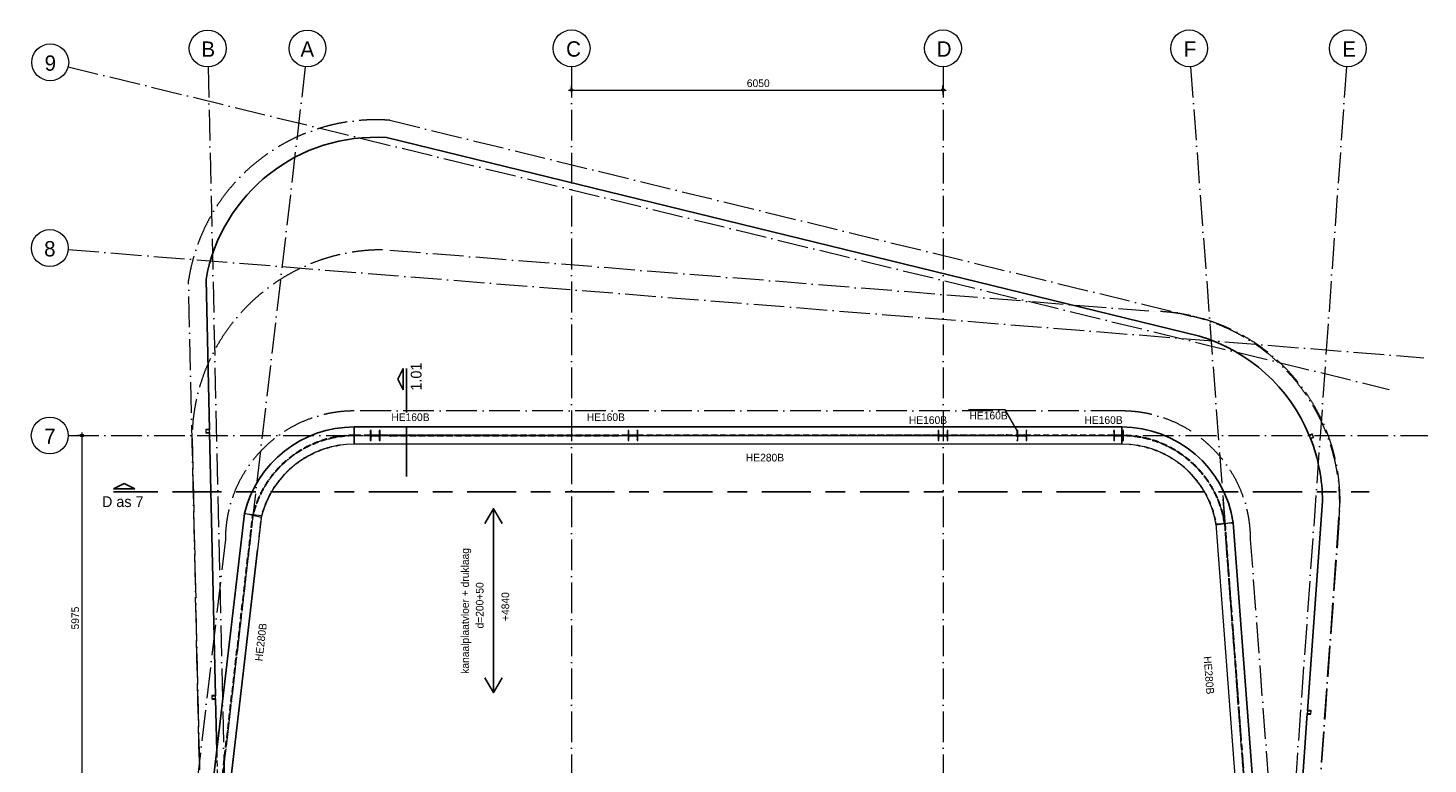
# Model space of a CAD drawing. Header units: millimetres. Extents: x 1146 to 81249, y 1106 to 40413.
# Tile 13 of 15: x 31551 to 54355, y 28425 to 40413. Entities that reach past the tile are written whole.
import ezdxf

# ---------------------------------------------------------------- set-up
doc = ezdxf.new("R2010")
doc.units = ezdxf.units.MM
for name, pattern in [('00_PBT_CEN', [1600, 320, -240, 800, -240]), ('00_PBT_HART', [240, 150, -30, 0, -30, 0, -30]), ('00_PBT_HID2', [150, 100, -50]), ('00_PBT_STRA', [1400, 500, -100, 0, -100, 500, -100, 0, -100])]:
    doc.linetypes.add(name, pattern=pattern)
for name, color, linetype, lineweight in [('A-____-____-DIMS', 211, 'Continuous', 13), ('A-____-____-DIMS-50', 211, 'Continuous', 13), ('A-DETL-____-OTLN', 90, 'Continuous', 13), ('A-FLOR-____-HDLN', 190, '00_PBT_HID2', 18), ('A-FLOR-____-IDEN', 11, 'Continuous', 18), ('A-FLOR-____-OTLN', 192, 'Continuous', 25), ('A-GENM-____-OTLN', 13, 'Continuous', 25), ('G-____-____-SYMB', 111, 'Continuous', 13), ('S-BEAM-____-HDLN', 1, '00_PBT_HID2', 18), ('S-BEAM-____-IDEN', 2, 'Continuous', 18), ('S-BEAM-____-OTLN', 12, 'Continuous', 25), ('S-COLS-____-HDLN', 52, '00_PBT_HID2', 18), ('S-COLS-____-IDEN', 171, 'Continuous', 18), ('S-COLS-____-MCUT', 52, 'Continuous', 18), ('S-COLS-____-OTLN', 52, 'Continuous', 25), ('S-GRID-____-IDEN', 1, 'Continuous', 18), ('S-GRID-____-OTLN', 1, 'Continuous', 13)]:
    doc.layers.add(name, color=color, linetype=linetype, lineweight=lineweight)
doc.styles.add('PBT-Font', font='PBT-FONT.ttf', dxfattribs={"height": 250})
doc.styles.add('PBT-Font_1', font='PBT-FONT.ttf', dxfattribs={"height": 125})
doc.styles.add('PBT-Font_B', font='txt', dxfattribs={"height": 175})
doc.dimstyles.new('PBT_DIM_2_50mm_nk', dxfattribs={"dimscale": 304.8, "dimtxt": 125.344371, "dimasz": 0.147638, "dimexe": 0.246063, "dimexo": 0.0625, "dimgap": 0.032808, "dimtad": 1, "dimdec": 3, "dimrnd": 0.001, "dimdsep": 46, "dimtxsty": 'PBT-Font_1', "dimblk1": 'DOTBLANK', "dimblk2": 'DOTBLANK', "dimsah": 1, "dimcen": 0.09, "dimdle": 0.164042, "dimazin": 0, "dimtfac": 1, "dimtdec": 4, "dimtix": 1, "dimtmove": 0, "dimatfit": 3, "dimfxl": 0.246063, "dimfxlon": 1, "dimtvp": 1, "dimtolj": 1, "dimtzin": 0, "dimarcsym": 2})

# ---------------------------------------------------------------- blocks, each defined once
blk = doc.blocks.new('28_PBT_SF_stalen ligger_H-profiel_R24 - HE280B-1584157-01 bk ruwe vloer')
at = {"layer": 'S-BEAM-____-OTLN', "lineweight": 18}
for p, q in [((0, -140), (0, 140)), ((0, 140), (1, 140)), ((1789, -1270), (1516, -1335))]:
    blk.add_line(p, q, dxfattribs=at)
at = {"layer": 'S-BEAM-____-OTLN', "linetype": '00_PBT_HID2', "lineweight": 13}
for radius in [1705, 1694]:
    blk.add_arc((0, -1699), radius, 13.4962, 90, dxfattribs=at)
at = {"layer": 'S-BEAM-____-OTLN', "linetype": '00_PBT_HART', "lineweight": 13}
for start, end in [(13.4962, 90), (90, 91.6858), (11.8104, 13.4962)]:
    blk.add_arc((0, -1699), 1699, start, end, dxfattribs=at)
at = {"layer": 'S-BEAM-____-OTLN', "lineweight": 18}
for radius, start, end in [(1839, 89.2869, 89.9479), (1839, 85.4934, 86.0223), (1839, 84.8893, 85.4535), (1839, 80.9948, 81.414), (1839, 80.5055, 80.955), (1839, 76.4962, 76.7906), (1839, 76.1388, 76.4564), (1839, 71.9991, 72.1487), (1839, 71.7932, 71.9578), (1559, 13.4962, 90)]:
    blk.add_arc((0, -1699), radius, start, end, dxfattribs=at)
blk = doc.blocks.new('28_PBT_SF_stalen ligger_H-profiel_R24 - HE280B-1590946-01 bk ruwe vloer')
at = {"layer": 'S-BEAM-____-OTLN', "lineweight": 18}
for p, q in [((-2291, -140), (-2291, 140)), ((-2291, 140), (2274, 140)), ((2274, 140), (2274, -140))]:
    blk.add_line(p, q, dxfattribs=at)
at = {"layer": 'S-BEAM-____-OTLN', "linetype": '00_PBT_HID2', "lineweight": 13}
for p, q in [((2274, 5), (-2291, 5)), ((2274, -5), (-2291, -5))]:
    blk.add_line(p, q, dxfattribs=at)
at = {"layer": 'S-BEAM-____-OTLN', "linetype": '00_PBT_HART', "lineweight": 13}
for p, q in [((-2341, 0), (-2291, 0)), ((-2291, 0), (2274, 0)), ((2324, 0), (2274, 0))]:
    blk.add_line(p, q, dxfattribs=at)
blk = doc.blocks.new('00_PBT_GM_FB_overspanningspijl_R24 - Kanaalplaatvloer-1578969-01 bk ruwe vloer')
at = {"layer": 'A-GENM-____-OTLN'}
for points in [[(-139, 1257), (-1, 1496), (-1, 1500), (-141, 1258)], [(1, -1500), (1, 1500), (-1, 1500), (-1, -1500)], [(139, 1257), (141, 1258), (1, 1500), (1, 1496), (83, 1355)], [(-1, -1500), (-1, -1496), (-139, -1257), (-141, -1258)], [(1, -1500), (141, -1258), (139, -1257), (1, -1496)]]:
    blk.add_hatch(color=256, dxfattribs=at).paths.add_polyline_path(points)
at = {"layer": 'A-GENM-____-OTLN', "lineweight": 18}
for p, q in [((-1, 1500), (-141, 1258)), ((-139, 1257), (-1, 1496)), ((1, 1500), (-1, 1500)), ((-1, 1500), (-1, -1500)), ((-1, 1496), (-1, 1500)), ((1, -1500), (1, 1500)), ((141, 1258), (1, 1500)), ((1, 1500), (1, 1496)), ((1, 1496), (139, 1257)), ((-141, 1258), (-139, 1257)), ((139, 1257), (141, 1258)), ((-139, -1257), (-141, -1258)), ((-141, -1258), (-1, -1500)), ((-1, -1496), (-139, -1257)), ((139, -1257), (1, -1496)), ((1, -1500), (141, -1258)), ((141, -1258), (139, -1257)), ((-1, -1500), (-1, -1496)), ((-1, -1500), (1, -1500)), ((1, -1496), (1, -1500))]:
    blk.add_line(p, q, dxfattribs=at)
blk = doc.blocks.new('28_PBT_SC_stalen kolom_koker-profiel_R24 - K60x60x5_S355 t_b_v_ plantenbak-1822526-01 bk ruwe vloer')
at = {"layer": 'S-COLS-____-OTLN', "lineweight": 18}
for p, q in [((-30, 22.5), (-30, -22.5)), ((-25, -20), (-25, 20)), ((22.5, 30), (-22.5, 30)), ((-20, 25), (20, 25)), ((25, 20), (25, -20)), ((30, -22.5), (30, 22.5)), ((-22.5, -30), (22.5, -30)), ((20, -25), (-20, -25))]:
    blk.add_line(p, q, dxfattribs=at)
for centre, radius, start, end in [((-22.5, 22.5), 7.5, 90, 180), ((-20, 20), 5, 90, 180), ((20, 20), 5, 0, 90), ((22.5, 22.5), 7.5, 360, 90), ((-22.5, -22.5), 7.5, 180, 270), ((-20, -20), 5, 180, 270), ((20, -20), 5, 270, 360), ((22.5, -22.5), 7.5, 270, 360)]:
    blk.add_arc(centre, radius, start, end, dxfattribs=at)
blk = doc.blocks.new('28_PBT_SF_stalen ligger_H-profiel_R24 - HE280B-1590222-01 bk ruwe vloer')
at = {"layer": 'S-BEAM-____-HDLN'}
for p, q in [((-5966, 5), (-5991, 5)), ((-5831, 5), (-5855, 5)), ((-1766, 5), (-1791, 5)), ((-1631, 5), (-1655, 5)), ((3284, 5), (3259, 5)), ((3419, 5), (3395, 5)), ((6146, 5), (6121, 5)), ((6250, 4), (6250, -4)), ((-5991, 0), (-5831, 0)), ((-5966, -5), (-5991, -5)), ((-5831, -5), (-5855, -5)), ((-1791, 0), (-1631, 0)), ((-1766, -5), (-1791, -5)), ((-1631, -5), (-1655, -5)), ((3259, 0), (3419, 0)), ((3284, -5), (3259, -5)), ((3419, -5), (3395, -5)), ((6121, 0), (6250, 0)), ((6146, -5), (6121, -5)), ((6281, 0), (6250, 0))]:
    blk.add_line(p, q, dxfattribs=at)
at = {"layer": 'S-BEAM-____-OTLN', "lineweight": 18}
for p, q in [((-6250, -140), (-6250, 140)), ((6250, 140), (6250, 4)), ((6250, -140), (-6250, -140)), ((6250, -4), (6250, -140))]:
    blk.add_line(p, q, dxfattribs=at)
at = {"layer": 'S-BEAM-____-OTLN', "linetype": '00_PBT_HID2', "lineweight": 13}
for p, q in [((-5991, 5), (-6250, 5)), ((-5856, 5), (-5965, 5)), ((-1791, 5), (-5831, 5)), ((-1656, 5), (-1765, 5)), ((3259, 5), (-1631, 5)), ((3394, 5), (3285, 5)), ((6121, 5), (3419, 5)), ((6250, 5), (6146, 5)), ((-5991, -5), (-6250, -5)), ((-5856, -5), (-5965, -5)), ((-1791, -5), (-5831, -5)), ((-1656, -5), (-1765, -5)), ((3259, -5), (-1631, -5)), ((3394, -5), (3285, -5)), ((6121, -5), (3419, -5)), ((6250, -5), (6146, -5))]:
    blk.add_line(p, q, dxfattribs=at)
at = {"layer": 'S-BEAM-____-OTLN', "linetype": '00_PBT_HART', "lineweight": 13}
for p, q in [((-6300, 0), (-6250, 0)), ((-6250, 0), (-5991, 0)), ((-5831, 0), (-1791, 0)), ((-1631, 0), (3259, 0)), ((3419, 0), (6121, 0)), ((6300, 0), (6281, 0))]:
    blk.add_line(p, q, dxfattribs=at)
blk = doc.blocks.new('28_PBT_SF_stalen ligger_H-profiel_R24 - HE280B-1587540-01 bk ruwe vloer')
at = {"layer": 'S-BEAM-____-HDLN'}
blk.add_line((0, -4), (0, 4), dxfattribs=at)
for radius, start, end in [(1699, 90, 91.6858), (1699, 88.9567, 90), (1705, 88.9599, 89.8161), (1694, 88.9533, 89.7666)]:
    blk.add_arc((0, -1699), radius, start, end, dxfattribs=at)
at = {"layer": 'S-BEAM-____-OTLN', "lineweight": 18}
for p, q in [((0, 4), (0, 140)), ((0, -140), (0, -4)), ((1818, -1418), (1541, -1461))]:
    blk.add_line(p, q, dxfattribs=at)
at = {"layer": 'S-BEAM-____-OTLN', "linetype": '00_PBT_HID2', "lineweight": 13}
for radius, start, end in [(1705, 89.8239, 90), (1705, 8.7863, 88.9583), (1694, 89.7765, 90), (1694, 8.7863, 88.9517)]:
    blk.add_arc((0, -1699), radius, start, end, dxfattribs=at)
at = {"layer": 'S-BEAM-____-OTLN', "lineweight": 18}
blk.add_arc((0, -1699), 1559, 8.7863, 90, dxfattribs=at)
at = {"layer": 'S-BEAM-____-OTLN', "linetype": '00_PBT_HART', "lineweight": 13}
for start, end in [(8.7863, 88.955), (7.1005, 8.7863)]:
    blk.add_arc((0, -1699), 1699, start, end, dxfattribs=at)
blk = doc.blocks.new('28_PBT_SF_stalen ligger_H-profiel_R24 - HE280B-1591501-01 bk ruwe vloer')
at = {"layer": 'S-BEAM-____-HDLN'}
blk.add_line((-2353, 0), (-2345, 0), dxfattribs=at)
at = {"layer": 'S-BEAM-____-OTLN', "lineweight": 18}
for p, q in [((-2198, -140), (-2198, 140)), ((-2198, 140), (2209, 140)), ((2209, 140), (2209, -140))]:
    blk.add_line(p, q, dxfattribs=at)
at = {"layer": 'S-BEAM-____-OTLN', "linetype": '00_PBT_HID2', "lineweight": 13}
for p, q in [((2209, 5), (-2198, 5)), ((2209, -5), (-2198, -5))]:
    blk.add_line(p, q, dxfattribs=at)
at = {"layer": 'S-BEAM-____-OTLN', "linetype": '00_PBT_HART', "lineweight": 13}
for p, q in [((-2598, 0), (-2353, 0)), ((-2345, 0), (-2198, 0)), ((-2198, 0), (2209, 0)), ((2609, 0), (2209, 0))]:
    blk.add_line(p, q, dxfattribs=at)
blk = doc.blocks.new('28_PBT_SC_stalen kolom_H-profiel_R24 - HE160B-V40-01 bk ruwe vloer')
at = {"layer": 'S-COLS-____-HDLN', "linetype": 'Continuous', "lineweight": 13}
h = blk.add_hatch(dxfattribs=at)
h.set_pattern_fill('FP_34', color=256, style=0, pattern_type=2)
h.set_pattern_definition([(315, (-33775, 16050), (76.19995, 76.19995), []), (315, (-33775, 15985.23), (76.19995, 76.19995), []), (315, (-33775, 15981.42), (76.19995, 76.19995), []), (315, (-33775, 15977.61), (76.19995, 76.19995), []), (315, (-33775, 15973.8), (76.19995, 76.19995), []), (315, (-33775, 15969.99), (76.19995, 76.19995), []), (315, (-33775, 15966.18), (76.19995, 76.19995), []), (315, (-33775, 15962.37), (76.19995, 76.19995), [])])
h.paths.add_polyline_path([(-80, -80), (80, -80), (80, -67), (19, -67), (8, -63), (4, -52), (4, 52), (8, 63), (19, 67), (80, 67), (80, 80), (-80, 80), (-80, 67), (-19, 67), (-8, 63), (-4, 52), (-4, -52), (-8, -63), (-19, -67), (-80, -67)])
at = {"layer": 'S-COLS-____-MCUT'}
for p, q in [((80, 80), (-80, 80)), ((-80, 80), (-80, 67)), ((-80, 67), (-19, 67)), ((-4, 52), (-4, -52)), ((4, -52), (4, 52)), ((19, 67), (80, 67)), ((80, 67), (80, 80)), ((-80, -67), (-80, -80)), ((-19, -67), (-80, -67)), ((-80, -80), (80, -80)), ((80, -67), (19, -67)), ((80, -80), (80, -67))]:
    blk.add_line(p, q, dxfattribs=at)
for centre, start, end in [((-19, 52), 0, 90), ((19, 52), 90, 180), ((-19, -52), 270, 0), ((19, -52), 180, 270)]:
    blk.add_arc(centre, 15, start, end, dxfattribs=at)
blk = doc.blocks.new('28_PBT_SC_stalen kolom_H-profiel_R24 - HE160B-V41-01 bk ruwe vloer')
at = {"layer": 'S-COLS-____-HDLN', "linetype": 'Continuous', "lineweight": 13}
h = blk.add_hatch(dxfattribs=at)
h.set_pattern_fill('FP_11', color=256, style=0, pattern_type=2)
h.set_pattern_definition([(315, (-33775, 11000), (76.19995, 76.19995), []), (315, (-33775, 10935.23), (76.19995, 76.19995), []), (315, (-33775, 10931.42), (76.19995, 76.19995), []), (315, (-33775, 10927.61), (76.19995, 76.19995), []), (315, (-33775, 10923.8), (76.19995, 76.19995), []), (315, (-33775, 10919.99), (76.19995, 76.19995), []), (315, (-33775, 10916.18), (76.19995, 76.19995), []), (315, (-33775, 10912.37), (76.19995, 76.19995), [])])
h.paths.add_polyline_path([(-80, -80), (80, -80), (80, -67), (19, -67), (8, -63), (4, -52), (4, 52), (8, 63), (19, 67), (80, 67), (80, 80), (-80, 80), (-80, 67), (-19, 67), (-8, 63), (-4, 52), (-4, -52), (-8, -63), (-19, -67), (-80, -67)])
at = {"layer": 'S-COLS-____-MCUT'}
for p, q in [((80, 80), (-80, 80)), ((-80, 80), (-80, 67)), ((-80, 67), (-19, 67)), ((-4, 52), (-4, -52)), ((4, -52), (4, 52)), ((19, 67), (80, 67)), ((80, 67), (80, 80)), ((-80, -67), (-80, -80)), ((-19, -67), (-80, -67)), ((-80, -80), (80, -80)), ((80, -67), (19, -67)), ((80, -80), (80, -67))]:
    blk.add_line(p, q, dxfattribs=at)
for centre, start, end in [((-19, 52), 0, 90), ((19, 52), 90, 180), ((-19, -52), 270, 0), ((19, -52), 180, 270)]:
    blk.add_arc(centre, 15, start, end, dxfattribs=at)
blk = doc.blocks.new('28_PBT_SC_stalen kolom_H-profiel_R24 - HE160B-V42-01 bk ruwe vloer')
at = {"layer": 'S-COLS-____-HDLN', "linetype": 'Continuous', "lineweight": 13}
h = blk.add_hatch(dxfattribs=at)
h.set_pattern_fill('FP_14', color=256, style=0, pattern_type=2)
h.set_pattern_definition([(315, (-33775, 6800), (76.19995, 76.19995), []), (315, (-33775, 6735.23), (76.19995, 76.19995), []), (315, (-33775, 6731.42), (76.19995, 76.19995), []), (315, (-33775, 6727.61), (76.19995, 76.19995), []), (315, (-33775, 6723.8), (76.19995, 76.19995), []), (315, (-33775, 6719.99), (76.19995, 76.19995), []), (315, (-33775, 6716.18), (76.19995, 76.19995), []), (315, (-33775, 6712.37), (76.19995, 76.19995), [])])
h.paths.add_polyline_path([(-80, 67), (-19, 67), (-8, 63), (-4, 52), (-4, -52), (-8, -63), (-19, -67), (-80, -67), (-80, -80), (80, -80), (80, -67), (19, -67), (8, -63), (4, -52), (4, 52), (8, 63), (19, 67), (80, 67), (80, 80), (-80, 80)])
at = {"layer": 'S-COLS-____-MCUT'}
for p, q in [((80, 80), (-80, 80)), ((-80, 80), (-80, 67)), ((-80, 67), (-19, 67)), ((-4, 52), (-4, -52)), ((4, -52), (4, 52)), ((19, 67), (80, 67)), ((80, 67), (80, 80)), ((-80, -67), (-80, -80)), ((-19, -67), (-80, -67)), ((-80, -80), (80, -80)), ((80, -67), (19, -67)), ((80, -80), (80, -67))]:
    blk.add_line(p, q, dxfattribs=at)
for centre, start, end in [((-19, 52), 0, 90), ((19, 52), 90, 180), ((-19, -52), 270, 0), ((19, -52), 180, 270)]:
    blk.add_arc(centre, 15, start, end, dxfattribs=at)
blk = doc.blocks.new('28_PBT_SC_stalen kolom_H-profiel_R24 - HE160B-V43-01 bk ruwe vloer')
at = {"layer": 'S-COLS-____-HDLN', "linetype": 'Continuous', "lineweight": 13}
h = blk.add_hatch(dxfattribs=at)
h.set_pattern_fill('FP_13', color=256, style=0, pattern_type=2)
h.set_pattern_definition([(315, (-33775, 18911.89), (76.19995, 76.19995), []), (315, (-33775, 18847.12), (76.19995, 76.19995), []), (315, (-33775, 18843.31), (76.19995, 76.19995), []), (315, (-33775, 18839.5), (76.19995, 76.19995), []), (315, (-33775, 18835.69), (76.19995, 76.19995), []), (315, (-33775, 18831.88), (76.19995, 76.19995), []), (315, (-33775, 18828.07), (76.19995, 76.19995), []), (315, (-33775, 18824.26), (76.19995, 76.19995), [])])
h.paths.add_polyline_path([(-80, 80), (-80, 67), (-19, 67), (-8, 63), (-4, 52), (-4, -52), (-8, -63), (-19, -67), (-80, -67), (-80, -80), (80, -80), (80, -67), (19, -67), (8, -63), (4, -52), (4, 52), (8, 63), (19, 67), (80, 67), (80, 80), (-15, 80)])
at = {"layer": 'S-COLS-____-MCUT'}
for p, q in [((80, 80), (-80, 80)), ((-80, 80), (-80, 67)), ((-80, 67), (-19, 67)), ((-4, 52), (-4, -52)), ((4, -52), (4, 52)), ((19, 67), (80, 67)), ((80, 67), (80, 80)), ((-80, -67), (-80, -80)), ((-19, -67), (-80, -67)), ((-80, -80), (80, -80)), ((80, -67), (19, -67)), ((80, -80), (80, -67))]:
    blk.add_line(p, q, dxfattribs=at)
for centre, start, end in [((-19, 52), 0, 90), ((19, 52), 90, 180), ((-19, -52), 270, 0), ((19, -52), 180, 270)]:
    blk.add_arc(centre, 15, start, end, dxfattribs=at)
blk = doc.blocks.new('28_PBT_SC_stalen kolom_H-profiel_R24 - HE160B-1621017-01 bk ruwe vloer')
at = {"layer": 'S-COLS-____-HDLN'}
for centre, start, end in [((-19, 52), 45.7342, 89.2658), ((-19, 52), 22.8928, 44.2658), ((-19, 52), 0.7342, 21.8997), ((19, 52), 165, 179.2658), ((19, 52), 150, 157.1072), ((19, 52), 158.1003, 165), ((19, 52), 135.7342, 150), ((19, 52), 90.7342, 134.2658), ((-19, -52), 270.7342, 314.2658), ((-19, -52), 315.7342, 337.1072), ((-19, -52), 338.1003, 359.2658), ((19, -52), 180.7342, 195), ((19, -52), 195, 201.8997), ((19, -52), 202.8928, 210), ((19, -52), 210, 224.2658), ((19, -52), 225.7342, 269.2658)]:
    blk.add_arc(centre, 15, start, end, dxfattribs=at)
blk = doc.blocks.new('28_PBT_SC_stalen kolom_H-profiel_R24 - HE160B-V53-01 bk ruwe vloer')
at = {"layer": 'S-COLS-____-HDLN'}
for p, q in [((80, 80), (-80, 80)), ((-80, 80), (-80, 67)), ((-80, 67), (-19, 67)), ((-4, 52), (-4, -52)), ((4, -52), (4, 52)), ((19, 67), (80, 67)), ((80, 67), (80, 80)), ((-19, -67), (-80, -67)), ((-80, -67), (-80, -80)), ((-80, -80), (80, -80)), ((80, -67), (19, -67)), ((80, -80), (80, -67))]:
    blk.add_line(p, q, dxfattribs=at)
for centre, start, end in [((-19, 52), 22.8928, 90), ((-19, 52), 0, 21.8997), ((19, 52), 165, 180), ((19, 52), 150, 157.1072), ((19, 52), 158.1003, 165), ((19, 52), 90, 150), ((-19, -52), 270, 337.1072), ((-19, -52), 338.1003, 0), ((19, -52), 180, 195), ((19, -52), 195, 201.8997), ((19, -52), 202.8928, 210), ((19, -52), 210, 270)]:
    blk.add_arc(centre, 15, start, end, dxfattribs=at)
blk = doc.blocks.new('28_PBT_SC_stalen kolom_H-profiel_R24 - HE160B-V54-01 bk ruwe vloer')
at = {"layer": 'S-COLS-____-HDLN'}
for centre, start, end in [((-19, 52), 45.7342, 89.2658), ((-19, 52), 22.8928, 44.2658), ((-19, 52), 0.7342, 21.8997), ((19, 52), 165, 179.2658), ((19, 52), 150, 157.1072), ((19, 52), 158.1003, 165), ((19, 52), 135.7342, 150), ((19, 52), 90.7342, 134.2658), ((-19, -52), 270.7342, 314.2658), ((-19, -52), 315.7342, 332.3927), ((-19, -52), 333.5164, 359.2658), ((19, -52), 180.7342, 195), ((19, -52), 195, 198.2633), ((19, -52), 199.1549, 210), ((19, -52), 210, 224.2658), ((19, -52), 225.7342, 269.2658)]:
    blk.add_arc(centre, 15, start, end, dxfattribs=at)
blk = doc.blocks.new('28_PBT_SF_stalen ligger_strip_R24 - windverband 12x100-1841094-01 bk ruwe vloer')
at = {"layer": 'S-BEAM-____-HDLN'}
for p, q in [((6880, 33787), (10745, 33781)), ((10440, 33770), (6880, 33775)), ((10745, 33769), (10510, 33770)), ((10763, 33781), (10745, 33781)), ((10745, 33781), (10745, 33769)), ((10745, 33769), (10763, 33769)), ((10763, 33769), (10763, 33781))]:
    blk.add_line(p, q, dxfattribs=at)
blk = doc.blocks.new('28_PBT_SF_stalen ligger_strip_R24 - windverband 12x100-1841185-01 bk ruwe vloer')
at = {"layer": 'S-BEAM-____-HDLN'}
for p, q in [((7037, 33775), (7037, 33763)), ((7055, 33775), (7037, 33775)), ((7037, 33763), (7055, 33763)), ((7055, 33775), (10763, 33777)), ((7055, 33763), (7055, 33775)), ((10763, 33765), (7055, 33763)), ((10763, 33769), (10763, 33765))]:
    blk.add_line(p, q, dxfattribs=at)
blk = doc.blocks.new('28_PBT_SF_stalen ligger_strip_R24 - windverband 12x100-1841050-01 bk ruwe vloer')
at = {"layer": 'S-BEAM-____-HDLN'}
for p, q in [((11242, 33781), (11242, 33769)), ((11254, 33781), (11242, 33781)), ((11242, 33769), (11254, 33769)), ((11254, 33769), (11254, 33781)), ((11254, 33781), (15993, 33781)), ((15993, 33769), (11254, 33769)), ((15993, 33781), (16107, 33781)), ((16107, 33769), (15993, 33769)), ((16107, 33781), (17093, 33781)), ((17093, 33769), (16107, 33769)), ((17093, 33775), (17093, 33769))]:
    blk.add_line(p, q, dxfattribs=at)
blk = doc.blocks.new('28_PBT_SF_stalen ligger_strip_R24 - windverband 12x100-1841134-01 bk ruwe vloer')
at = {"layer": 'S-BEAM-____-HDLN'}
for p, q in [((11242, 33781), (17081, 33787)), ((11242, 33781), (11242, 33781)), ((11739, 33770), (11242, 33769)), ((17081, 33775), (11844, 33770)), ((17093, 33787), (17081, 33787)), ((17081, 33787), (17081, 33775)), ((17081, 33775), (17093, 33775)), ((17093, 33775), (17093, 33787))]:
    blk.add_line(p, q, dxfattribs=at)
blk = doc.blocks.new('Grid - Stramienbol-963102-01 bk ruwe vloer')
at = {"layer": 'S-GRID-____-IDEN'}
blk.add_circle((0, 0), 6, dxfattribs=at)
blk = doc.blocks.new('DIMBLOCK2-01 bk ruwe vloer')
at = {"layer": 'A-____-____-DIMS-50'}
for p, q in [((32430, 33775), (32355, 33775)), ((32430, 33825), (32430, 27800)), ((32430, 33775), (32505, 33775)), ((32430, 27800), (32355, 27800)), ((32430, 27800), (32505, 27800))]:
    blk.add_line(p, q, dxfattribs=at)
for centre in [(32430, 33775), (32430, 27800)]:
    blk.add_circle(centre, 22.5, dxfattribs=at)
at = {"layer": 'A-____-____-DIMS-50', "color": 0, "insert": (32257, 30616), "char_height": 125, "width": 411.51, "attachment_point": 1, "rotation": 90, "line_spacing_factor": 1.135194, "style": 'PBT-Font_1'}
blk.add_mtext('5975', dxfattribs=at)
blk = doc.blocks.new('_DotBlank')
at = {"color": 0, "linetype": 'ByBlock', "lineweight": -2}
blk.add_line((-0.5, 0), (-1, 0), dxfattribs=at)
blk.add_circle((0, 0), 0.5, dxfattribs=at)
blk = doc.blocks.new('Section - Detail_Drsn peil-1535670-01 bk ruwe vloer')
at = {"layer": 'G-____-____-SYMB', "lineweight": 25}
for p, q in [((-8, 1), (-4.5, 2.75)), ((-1, 1), (-8, 1)), ((-8, 0), (0, 0)), ((-4.5, 2.75), (-1, 1))]:
    blk.add_line(p, q, dxfattribs=at)
blk = doc.blocks.new('DIMBLOCK7-01 bk ruwe vloer')
at = {"layer": 'A-____-____-DIMS-50'}
for p, q in [((40405, 39403), (40405, 39478)), ((46455, 39403), (46455, 39478)), ((40355, 39403), (46505, 39403)), ((40405, 39403), (40405, 39328)), ((46455, 39403), (46455, 39328))]:
    blk.add_line(p, q, dxfattribs=at)
for centre in [(40405, 39403), (46455, 39403)]:
    blk.add_circle(centre, 22.5, dxfattribs=at)
at = {"layer": 'A-____-____-DIMS-50', "color": 0, "insert": (43260, 39576), "char_height": 125, "width": 408.67, "attachment_point": 1, "line_spacing_factor": 1.135194, "style": 'PBT-Font_1'}
blk.add_mtext('6050', dxfattribs=at)
blk = doc.blocks.new('Detail View - Detail_Drsn peil-1535670-01 bk ruwe vloer')
at = {"layer": 'G-____-____-SYMB', "lineweight": 25}
for p, q in [((-8, 1), (-4.5, 2.75)), ((-1, 1), (-8, 1)), ((-8, 0), (0, 0)), ((-4.5, 2.75), (-1, 1))]:
    blk.add_line(p, q, dxfattribs=at)
blk = doc.blocks.new('00_PBT_TG_kolomlabel_description 2_5 - PBT_kolommerk_4_onder-1245942-01 bk ruwe vloer')
at = {"layer": 'S-COLS-____-IDEN'}
for p, q in [((-4.04, 7), (-16.04, 7)), ((0, 0), (-4.04, 7))]:
    blk.add_line(p, q, dxfattribs=at)

msp = doc.modelspace()

# ---------------------------------------------------------------- linework, layer by layer
at = {"layer": 'A-DETL-____-OTLN', "linetype": '00_PBT_STRA'}
for p, q in [((37445.5702, 38909.4436), (50521.646, 35716.4442)), ((34340.9675, 28543.0114), (34164.6799, 36299.4846)), ((49365.66, 34175.6701), (36865.66, 34175.6701)), ((52908.7621, 32441.0686), (52189.5609, 22427.403)), ((34765.6717, 32082.6939), (32263.2685, 10620.3334)), ((52965.6577, 12079.4455), (51465.6565, 32079.4605))]:
    msp.add_line(p, q, dxfattribs=at)
at = {"layer": 'A-DETL-____-OTLN', "linetype": '00_PBT_STRA', "lineweight": 18}
for p, q in [((49809.6225, 35799.971), (37327.0493, 36799.9892)), ((34223.143, 33727.1673), (34723.1835, 11725.8965)), ((51423.0208, 11696.3897), (52923.0218, 32696.4039))]:
    msp.add_line(p, q, dxfattribs=at)
at = {"layer": 'A-DETL-____-OTLN', "linetype": '00_PBT_STRA'}
for centre, radius, start, end in [((37216.7999, 35829.8957), 3088.0334, 85.75147366, 171.25325305), ((49776.7726, 32666.0143), 3140.0572, 355.89195785, 76.27768599), ((36865.66, 32075.6701), 2100, 90, 179.80836489), ((49365.66, 32075.6701), 2100, 0.10341485, 90)]:
    msp.add_arc(centre, radius, start, end, dxfattribs=at)
at = {"layer": 'A-DETL-____-OTLN', "linetype": '00_PBT_STRA', "lineweight": 18}
for centre, start, end in [((37323.0239, 33699.9918), 89.9255999, 179.49772127), ((49823.0239, 32700), 359.93353531, 90.24769102)]:
    msp.add_arc(centre, 3100, start, end, dxfattribs=at)
at = {"layer": 'A-FLOR-____-HDLN'}
for p, q in [((50477.4595, 33169.0191), (50479.22, 33167.2259)), ((35314.8513, 32124.6933), (35352.7525, 32451.0985)), ((35352.8224, 32451.7005), (35353.2341, 32455.2465)), ((35353.2341, 32455.2465), (35353.4552, 32456.126)), ((34625.9872, 28633.4003), (34641.2534, 27961.7051))]:
    msp.add_line(p, q, dxfattribs=at)
for centre, radius, start, end in [((49823.0239, 32700), 2813, 21.36443631, 22.52496825), ((36865.66, 32075.6701), 1559.33, 108.17464428, 110.3011825), ((36865.66, 32075.6701), 1559.33, 103.25132244, 105.2207421), ((36865.66, 32075.6701), 1559.33, 98.53756013, 100.14029972), ((49365.66, 32075.6701), 1559.33, 84.94430767, 85.2934649), ((49365.66, 32075.6701), 1559.33, 79.87980131, 81.07585474), ((49365.66, 32075.6701), 1559.33, 74.81529576, 76.38151625), ((49365.66, 32075.6701), 1559.33, 69.75079103, 71.52455853), ((36865.66, 32075.6701), 1559.33, 128.28705092, 130.62292375), ((36865.66, 32075.6701), 1559.33, 123.23476928, 125.54249155), ((36865.66, 32075.6701), 1559.33, 118.19274582, 120.46205726), ((36865.66, 32075.6701), 1559.33, 113.16781932, 115.3816209), ((49365.66, 32075.6701), 1559.33, 64.68628714, 66.59283403), ((49365.66, 32075.6701), 1559.33, 59.62178408, 61.62057063), ((49365.66, 32075.6701), 1559.33, 54.55728187, 56.62386979), ((49365.66, 32075.6701), 1559.33, 49.49278052, 51.61130289), ((36865.66, 32075.6701), 1559.33, 138.40943113, 140.7837817), ((36865.66, 32075.6701), 1559.33, 133.34597024, 135.70335381), ((49365.66, 32075.6701), 1559.33, 44.52061604, 46.58785239), ((49365.66, 32075.6701), 1559.33, 39.46735116, 41.55661222), ((49365.66, 32075.6701), 1559.33, 39.36378041, 39.46735116), ((36865.66, 32075.6701), 1559.33, 148.54523867, 150.94463083), ((36865.66, 32075.6701), 1559.33, 143.47613602, 145.86420739), ((49365.66, 32075.6701), 1559.33, 34.41408627, 36.51960513), ((49365.66, 32075.6701), 1559.33, 34.29928168, 34.41408627), ((49365.66, 32075.6701), 1559.33, 29.36082139, 31.47820931), ((49365.66, 32075.6701), 1559.33, 29.23478383, 29.36082139), ((36865.66, 32075.6701), 1559.33, 158.68850595, 161.10547084), ((36865.66, 32075.6701), 1559.33, 153.61616362, 156.025052), ((49365.66, 32075.6701), 1559.33, 24.3075565, 26.4333962), ((49365.66, 32075.6701), 1559.33, 24.17028689, 24.3075565), ((49365.66, 32075.6701), 1559.33, 19.25429162, 21.38587025), ((36865.66, 32075.6701), 1559.33, 163.76197241, 165.85697035), ((49365.66, 32075.6701), 1559.33, 19.10579085, 19.25429162), ((49365.66, 32075.6701), 1559.33, 14.20102674, 16.33615472), ((49365.66, 32075.6701), 1559.33, 14.04129573, 14.20102674), ((49365.66, 32075.6701), 1559.33, 9.16194819, 11.28464644)]:
    msp.add_arc(centre, radius, start, end, dxfattribs=at)
at = {"layer": 'A-FLOR-____-OTLN'}
for p, q in [((50633.7823, 35393.6295), (37391.528, 38627.2073)), ((34451.354, 36317.0844), (34506.9671, 33870.1641)), ((34508.0068, 33824.4157), (34605.5219, 29533.8528)), ((49365.66, 33915.0001), (36865.66, 33915.0001)), ((52392.0794, 29291.4473), (52636.0162, 32706.5629)), ((35077.5423, 32506.6805), (32535.9798, 10708.4633)), ((51933.4798, 22356.4562), (51183.5252, 32355.85)), ((34828.9374, 27940), (35290.5857, 31915.7174)), ((34606.5617, 29488.1044), (34625.9709, 28634.1173)), ((51990.5474, 23670), (52388.8191, 29245.8035))]:
    msp.add_line(p, q, dxfattribs=at)
for centre, radius, start, end in [((37211.0813, 35830.7756), 2802.2476, 86.30796752, 170.0061527), ((49823.0239, 32700), 2813, 22.52726415, 73.24867496), ((36865.66, 32075.6701), 1839.33, 90, 166.44786462), ((49365.66, 32075.6701), 1839.33, 8.76181045, 90), ((36865.66, 32075.6701), 1559.33, 110.34368244, 111.99210312), ((36865.66, 32075.6701), 1559.33, 105.2629046, 106.66301013), ((36865.66, 32075.6701), 1559.33, 100.18213013, 101.13503563), ((49365.66, 32075.6701), 1559.33, 84.69853539, 84.90261583), ((49365.66, 32075.6701), 1559.33, 78.98462783, 79.83792141), ((49365.66, 32075.6701), 1559.33, 73.55595356, 74.77322609), ((49365.66, 32075.6701), 1559.33, 68.25841982, 69.70852986), ((49823.0239, 32700), 2813, 0.13367453, 21.36342567), ((36865.66, 32075.6701), 1559.33, 125.5860371, 127.58161919), ((36865.66, 32075.6701), 1559.33, 120.50524858, 122.42081049), ((36865.66, 32075.6701), 1559.33, 115.42446373, 117.23079544), ((49365.66, 32075.6701), 1559.33, 63.03199109, 64.64383271), ((49365.66, 32075.6701), 1559.33, 57.84842549, 59.57913461), ((49365.66, 32075.6701), 1559.33, 52.69268886, 54.51443555), ((36865.66, 32075.6701), 1559.33, 135.7476256, 137.85250984), ((36865.66, 32075.6701), 1559.33, 130.66682941, 132.72352969), ((49365.66, 32075.6701), 1559.33, 47.55604198, 49.44973551), ((49365.66, 32075.6701), 1559.33, 42.43305812, 44.38503448), ((36865.66, 32075.6701), 1559.33, 145.90923015, 148.08517173), ((36865.66, 32075.6701), 1559.33, 140.82842581, 142.97225406), ((49365.66, 32075.6701), 1559.33, 37.32018939, 39.32033244), ((49365.66, 32075.6701), 1559.33, 32.21501845, 34.25562937), ((36865.66, 32075.6701), 1559.33, 156.07085173, 158.29659552), ((36865.66, 32075.6701), 1559.33, 150.99003875, 153.19290123), ((49365.66, 32075.6701), 1559.33, 27.11584137, 29.19092525), ((49365.66, 32075.6701), 1559.33, 22.02142258, 24.12622007), ((36865.66, 32075.6701), 1559.33, 161.15166924, 163.39708948), ((49365.66, 32075.6701), 1559.33, 16.93084425, 19.0615138), ((49365.66, 32075.6701), 1559.33, 11.84341037, 13.99680643)]:
    msp.add_arc(centre, radius, start, end, dxfattribs=at)
at = {"layer": 'G-____-____-SYMB', "linetype": '00_PBT_CEN', "lineweight": 25}
for p, q in [((37714.3085, 34468.2657), (37714.3085, 33015.2101)), ((33343.2777, 32856.5291), (53396.1381, 32856.5291))]:
    msp.add_line(p, q, dxfattribs=at)
at = {"layer": 'S-GRID-____-OTLN', "linetype": '00_PBT_STRA', "lineweight": 18}
for p, q in [((32205.164, 39782.2951), (53722.7673, 34527.2737)), ((36067.7175, 39782.2951), (32227.4283, 6844.9239)), ((34485.1249, 39779.4873), (35226.1614, 7147.2862)), ((40405.4274, 39782.2951), (40405.4274, 8279.5333)), ((46455.4274, 39782.2951), (46455.4274, 8279.5333)), ((50488.3447, 39782.2951), (52801.3651, 8919.3943)), ((53027.8111, 39782.2951), (50810.4139, 8718.6467)), ((32205.164, 36805.1918), (54284.9898, 35043.4323)), ((32205.164, 33775), (54355.164, 33775))]:
    msp.add_line(p, q, dxfattribs=at)

# ---------------------------------------------------------------- block references
at = {"layer": 'A-GENM-____-OTLN'}
msp.add_blockref('00_PBT_GM_FB_overspanningspijl_R24 - Kanaalplaatvloer-1578969-01 bk ruwe vloer', (39133.0223, 31086.5), dxfattribs=at)
at = {"layer": 'G-____-____-SYMB', "lineweight": 25, "extrusion": (0, 0, -1), "xscale": 49.99999999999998, "yscale": 49.99999999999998, "zscale": 49.99999999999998, "rotation": 270.0000000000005}
msp.add_blockref('Detail View - Detail_Drsn peil-1535670-01 bk ruwe vloer', (-37714.3085, 34468.2657), dxfattribs=at)
at = {"layer": 'G-____-____-SYMB', "lineweight": 25, "xscale": 49.99999999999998, "yscale": 49.99999999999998, "zscale": 49.99999999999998}
msp.add_blockref('Section - Detail_Drsn peil-1535670-01 bk ruwe vloer', (33343.2777, 32856.5291), dxfattribs=at)
at = {"layer": 'S-BEAM-____-HDLN'}
for name, p in [('28_PBT_SF_stalen ligger_H-profiel_R24 - HE280B-1590222-01 bk ruwe vloer', (43116.0128, 33775)), ('28_PBT_SF_stalen ligger_strip_R24 - windverband 12x100-1841094-01 bk ruwe vloer', (30405.4274, 0)), ('28_PBT_SF_stalen ligger_strip_R24 - windverband 12x100-1841185-01 bk ruwe vloer', (30405.4274, 0)), ('28_PBT_SF_stalen ligger_strip_R24 - windverband 12x100-1841134-01 bk ruwe vloer', (30405.4274, 0)), ('28_PBT_SF_stalen ligger_strip_R24 - windverband 12x100-1841050-01 bk ruwe vloer', (30405.4274, 0))]:
    msp.add_blockref(name, p, dxfattribs=at)
for name, p, rotation in [('28_PBT_SF_stalen ligger_H-profiel_R24 - HE280B-1587540-01 bk ruwe vloer', (49366.3656, 33775), 359.9762083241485), ('28_PBT_SF_stalen ligger_H-profiel_R24 - HE280B-1591501-01 bk ruwe vloer', (51209.1296, 30142.7004), 94.2894933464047)]:
    msp.add_blockref(name, p, dxfattribs=dict(at, rotation=rotation))
at = {"layer": 'S-BEAM-____-OTLN', "linetype": '00_PBT_HART', "lineweight": 13}
for name, p, rotation in [('28_PBT_SF_stalen ligger_H-profiel_R24 - HE280B-1584157-01 bk ruwe vloer', (35213.2565, 32472.2623), 76.50376574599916), ('28_PBT_SF_stalen ligger_H-profiel_R24 - HE280B-1590946-01 bk ruwe vloer', (34951.3195, 30215.2335), 263.34962786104)]:
    msp.add_blockref(name, p, dxfattribs=dict(at, rotation=rotation))
at = {"layer": 'S-COLS-____-HDLN'}
for name, p, rotation in [('28_PBT_SC_stalen kolom_H-profiel_R24 - HE160B-V42-01 bk ruwe vloer', (37205.4274, 33775), 89.9999999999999), ('28_PBT_SC_stalen kolom_H-profiel_R24 - HE160B-1621017-01 bk ruwe vloer', (37205.4274, 33775), 89.99999999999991), ('28_PBT_SC_stalen kolom_H-profiel_R24 - HE160B-V41-01 bk ruwe vloer', (41405.4274, 33775), 89.9999999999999), ('28_PBT_SC_stalen kolom_H-profiel_R24 - HE160B-1621017-01 bk ruwe vloer', (41405.4274, 33775), 89.99999999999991), ('28_PBT_SC_stalen kolom_H-profiel_R24 - HE160B-V40-01 bk ruwe vloer', (46455.4274, 33775), 89.9999999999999), ('28_PBT_SC_stalen kolom_H-profiel_R24 - HE160B-V53-01 bk ruwe vloer', (47740.4274, 33775), 89.99999999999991), ('28_PBT_SC_stalen kolom_H-profiel_R24 - HE160B-V43-01 bk ruwe vloer', (49317.3131, 33775), 89.9999999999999), ('28_PBT_SC_stalen kolom_H-profiel_R24 - HE160B-V54-01 bk ruwe vloer', (49317.3131, 33775), 89.99999999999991)]:
    msp.add_blockref(name, p, dxfattribs=dict(at, rotation=rotation))
at = {"layer": 'S-COLS-____-IDEN', "xscale": 49.99999999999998, "yscale": 49.99999999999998, "zscale": 49.99999999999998}
msp.add_blockref('00_PBT_TG_kolomlabel_description 2_5 - PBT_kolommerk_4_onder-1245942-01 bk ruwe vloer', (47671.1186, 33844.3089), dxfattribs=at)
at = {"layer": 'S-COLS-____-OTLN'}
for p, rotation in [((34477.4948, 33846.6055), 1.300891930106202), ((52455.8997, 33760.5423), 21.95392211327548), ((34576.0496, 29510.2942), 1.300891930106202), ((52420.373, 29266.488), 355.9143832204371)]:
    msp.add_blockref('28_PBT_SC_stalen kolom_koker-profiel_R24 - K60x60x5_S355 t_b_v_ plantenbak-1822526-01 bk ruwe vloer', p, dxfattribs=dict(at, rotation=rotation))
at = {"layer": 'S-GRID-____-IDEN'}
for p, xscale, yscale, zscale, rotation in [((34478.3141, 40079.41), 49.99999999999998, 49.99999999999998, 49.99999999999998, 181.3008919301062), ((36102.4603, 40080.2765), 49.99999999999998, 49.99999999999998, 49.99999999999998, 173.3497008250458), ((40405.4274, 40082.2951), 49.99999999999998, 49.99999999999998, 49.99999999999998, 180), ((46455.4274, 40082.2951), 49.99999999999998, 49.99999999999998, 49.99999999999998, 180), ((50465.9241, 40081.4561), 49.99999999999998, 49.99999999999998, 49.99999999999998, 184.286020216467), ((53049.1715, 40081.5337), 49.99999999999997, 49.99999999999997, 49.99999999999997, 175.9170162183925), ((31913.7292, 39853.4692), 49.99999999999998, 49.99999999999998, 49.99999999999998, 256.2758863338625), ((31906.1145, 36829.0531), 49.99999999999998, 49.99999999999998, 49.99999999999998, 265.4380081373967), ((31905.164, 33775), 49.99999999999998, 49.99999999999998, 49.99999999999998, 269.9999999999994)]:
    msp.add_blockref('Grid - Stramienbol-963102-01 bk ruwe vloer', p, dxfattribs=dict(at, xscale=xscale, yscale=yscale, zscale=zscale, rotation=rotation))

# ---------------------------------------------------------------- texts
at = {"layer": 'A-FLOR-____-IDEN', "lineweight": 13, "char_height": 125, "attachment_point": 1, "rotation": 90, "style": 'PBT-Font_1'}
for s, insert, width in [('kanaalplaatvloer + druklaag', (38607.7494, 29894.5707), 2649.577187), ('d=200+50', (38845.8744, 30632.0968), 865.8225), ('+4840', (39263.8105, 30754.2264), 565.189687)]:
    msp.add_mtext(s, dxfattribs=dict(at, insert=insert, width=width))
at = {"layer": 'G-____-____-SYMB', "insert": (37785.6858, 34507.69), "char_height": 175, "width": 432.91125, "attachment_point": 1, "rotation": 90, "style": 'PBT-Font_B'}
msp.add_mtext('1.01', dxfattribs=at)
at = {"layer": 'G-____-____-SYMB', "insert": (32756.3534, 32785.1519), "char_height": 175, "width": 885.864687, "attachment_point": 1, "style": 'PBT-Font_B'}
msp.add_mtext('D as 7', dxfattribs=at)
at = {"layer": 'S-BEAM-____-IDEN', "lineweight": 13, "insert": (43244.3907, 33477.7428), "char_height": 125, "width": 681.434375, "attachment_point": 1, "style": 'PBT-Font_1'}
msp.add_mtext('HE280B', dxfattribs=at)
at = {"layer": 'S-BEAM-____-IDEN', "lineweight": 13, "char_height": 125, "width": 681.434375, "attachment_point": 1, "style": 'PBT-Font_1'}
for insert, rotation in [((35245.1955, 30108.8618), 83.34962786), ((50825.9434, 30185.7824), 274.28949335)]:
    msp.add_mtext('HE280B', dxfattribs=dict(at, insert=insert, rotation=rotation))
at = {"layer": 'S-COLS-____-IDEN', "lineweight": 13, "char_height": 125, "width": 649.366875, "attachment_point": 1, "style": 'PBT-Font_1'}
for insert in [(37469.3496, 34136.7512), (40651.7162, 34136.7512), (45899.6481, 34089.0032), (46886.7437, 34163.2578), (48759.1031, 34089.0032)]:
    msp.add_mtext('HE160B', dxfattribs=dict(at, insert=insert))
at = {"layer": 'S-GRID-____-IDEN', "lineweight": 35, "char_height": 250, "attachment_point": 1, "style": 'PBT-Font'}
for s, insert, width in [('B', (34375.8458, 40193.4769), 244.514687), ('A', (35988.4203, 40194.3266), 272.57375), ('C', (40316.2384, 40196.3609), 212.447187), ('D', (46352.9884, 40196.3609), 244.514687), ('F', (50376.6386, 40195.5229), 212.447187), ('E', (52960.0742, 40195.5919), 212.447187), ('9', (31821.4908, 39966.6105), 216.455625), ('8', (31813.8337, 36941.9926), 216.455625), ('7', (31814.6243, 33887.8371), 212.447187)]:
    msp.add_mtext(s, dxfattribs=dict(at, insert=insert, width=width))

# ---------------------------------------------------------------- dimensions: what is measured, and where the dimension line sits
at = {"layer": 'A-____-____-DIMS'}
dim = msp.add_linear_dim(base=(46455.4274, 39403.1735), p1=(40405.4274, 39478.1735), p2=(46455.4274, 39478.1735), dimstyle='PBT_DIM_2_50mm_nk', override={"dimpost": '<>', "dimfxl": 6050}, dxfattribs=at)
dim.commit()
dim.dimension.update_dxf_attribs({"geometry": 'DIMBLOCK7-01 bk ruwe vloer', "text_midpoint": (43430.4274, 39475.6735)})
dim = msp.add_linear_dim(base=(32430.0846, 27800), p1=(32505.0846, 33775), p2=(32505.0846, 27800), angle=90, dimstyle='PBT_DIM_2_50mm_nk', override={"dimpost": '<>', "dimfxl": 5975}, dxfattribs=at)
dim.commit()
dim.dimension.update_dxf_attribs({"geometry": 'DIMBLOCK2-01 bk ruwe vloer', "text_midpoint": (32357.5846, 30787.5)})

doc.saveas('drawing.dxf')
